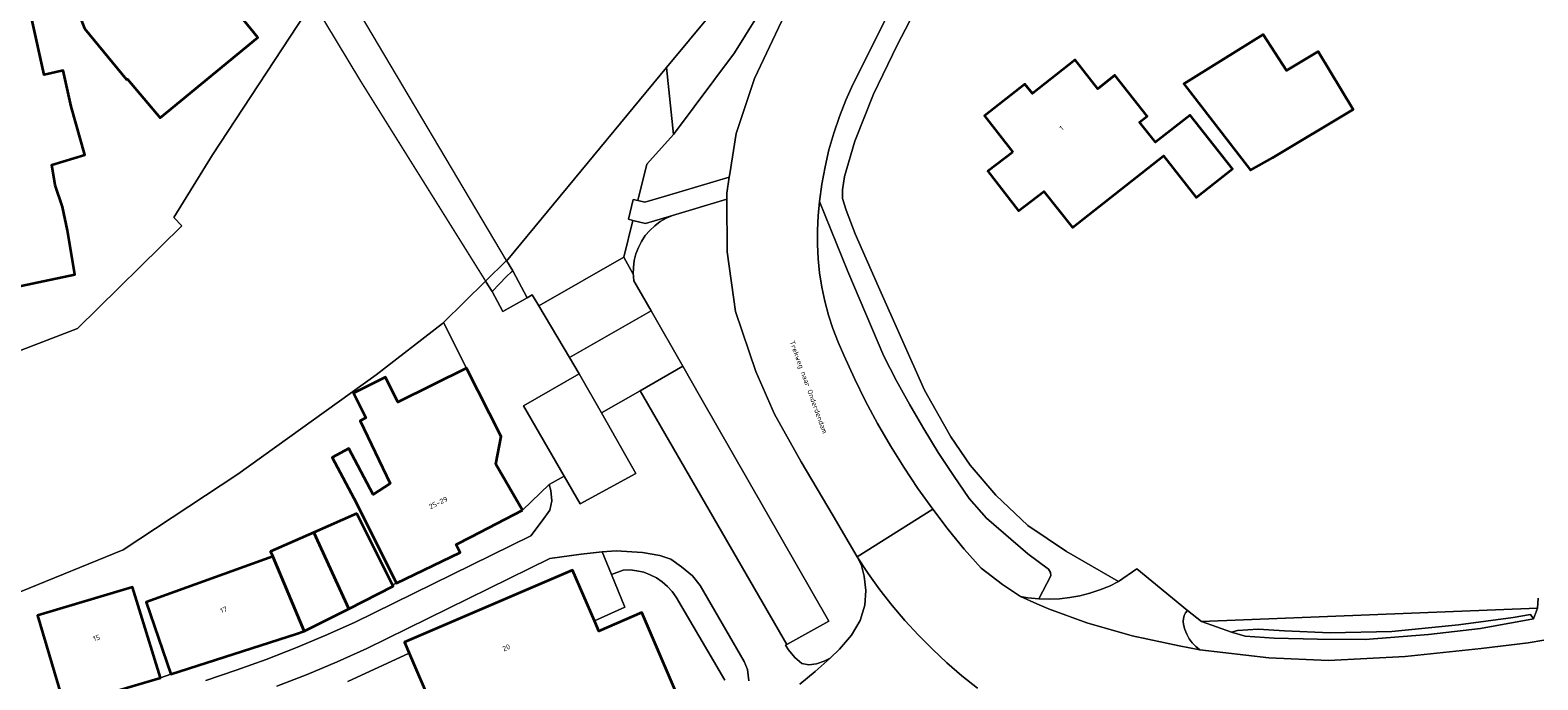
# Model space of a CAD drawing. Header units: metres. Extents: x 229229 to 231729, y 593167 to 595667.
# Tile 80 of 256: x 230269 to 230402, y 594487 to 594545. Entities that reach past the tile are written whole.
import ezdxf
from ezdxf.enums import TextEntityAlignment as Align

# ---------------------------------------------------------------- set-up
doc = ezdxf.new("R2010")
doc.units = ezdxf.units.M
for name, color, linetype, lineweight in [('B-WE-GR-GROENVOORZIENING-GV', 80, 'Continuous', 18), ('B-WE-KW-KUNSTWERK_DEK-GV', 170, 'Continuous', 18), ('B-WE-OG-BEBOUWING-GV', 7, 'Continuous', 35), ('B-WE-OG-BEBOUWING-T18', 10, 'Continuous', 18), ('B-WE-OG-TERREIN_ERF-GV', 7, 'Continuous', 18), ('B-WE-OG-TOPOGRAFIE-T18', 10, 'Continuous', 18), ('B-WE-OG-WATER-GV', 130, 'Continuous', 18), ('B-WE-OG-WATER_GREPPEL-GV', 160, 'Continuous', 18), ('B-WE-OG-WATER_SLOOT-GV', 120, 'Continuous', 18), ('B-WE-VH-VERHARDING_GESLOTEN-GV', 252, 'Continuous', 18), ('B-WE-VH-VERHARDING_OPEN-GV', 252, 'Continuous', 18)]:
    doc.layers.add(name, color=color, linetype=linetype, lineweight=lineweight)
doc.styles.add('NLCS-ISO-M250-T18', font='NLCS-ISO.ttf', dxfattribs={"height": 0.45})

msp = doc.modelspace()

# ---------------------------------------------------------------- linework, layer by layer
at = {"layer": 'B-WE-GR-GROENVOORZIENING-GV'}
for points in [[(230330.861, 594532.138), (230331.416, 594535.707), (230333.067, 594540.578), (230335.43, 594545.635), (230338.266, 594550.63), (230340.176, 594553.835), (230338.678, 594554.834), (230334.837, 594549.075), (230334.205, 594547.576), (230331.286, 594542.844), (230325.891, 594535.638), (230323.522, 594533.004), (230322.729, 594529.781), (230323.353, 594529.628), (230325.25, 594530.191), (230330.815, 594531.842)], [(230334.813, 594510.864), (230333.16, 594514.623), (230331.365, 594519.941), (230330.621, 594525.22), (230330.599, 594529.885), (230325.797, 594528.46), (230325.239, 594528.216), (230324.713, 594527.91), (230324.225, 594527.547), (230323.781, 594527.129), (230323.389, 594526.664), (230323.051, 594526.158), (230322.774, 594525.616), (230322.56, 594525.046), (230322.413, 594524.455), (230322.334, 594523.852), (230322.324, 594523.243), (230322.33, 594523.126), (230322.339, 594523.009), (230322.35, 594522.892), (230322.364, 594522.775), (230322.38, 594522.659), (230323.897, 594520.011), (230326.71, 594515.1), (230328.309, 594512.308), (230339.634, 594492.529), (230335.902, 594490.461), (230335.785, 594490.395), (230336.076, 594489.988), (230336.616, 594489.29), (230337.249, 594488.783), (230337.861, 594488.665), (230338.552, 594488.744), (230339.22, 594488.962), (230339.762, 594489.241), (230340.58, 594490.051), (230341.64, 594491.268), (230342.421, 594492.579), (230342.827, 594493.929), (230342.921, 594495.246), (230342.772, 594496.512), (230342.511, 594497.438), (230342.141, 594498.202), (230340.023, 594501.847), (230337.178, 594506.645)], [(230341.317, 594523.496), (230338.82, 594529.69), (230338.688, 594528.427), (230338.621, 594527.159), (230338.621, 594525.89), (230338.687, 594524.622), (230338.819, 594523.359), (230339.017, 594522.105), (230339.28, 594520.862), (230339.608, 594519.636), (230339.999, 594518.428), (230340.452, 594517.242), (230340.967, 594516.081), (230341.897, 594514.027), (230342.894, 594512.005), (230343.955, 594510.016), (230345.081, 594508.062), (230346.27, 594506.146), (230347.52, 594504.27), (230348.831, 594502.435), (230350.2, 594500.644), (230351.627, 594498.898), (230353.11, 594497.2), (230355.009, 594495.756), (230356.608, 594494.706), (230356.928, 594494.648), (230357.25, 594494.597), (230357.572, 594494.555), (230357.896, 594494.52), (230358.22, 594494.494), (230359.298, 594496.519), (230359.258, 594496.832), (230359.07, 594497.116), (230357.258, 594498.495), (230353.603, 594501.647), (230352.058, 594503.387), (230350.666, 594505.407), (230349.326, 594507.461), (230348.039, 594509.549), (230346.806, 594511.669), (230345.627, 594513.82), (230344.503, 594516)]]:
    msp.add_lwpolyline(points, close=True, dxfattribs=at)
msp.add_lwpolyline([(230402.422, 594494.566), (230402.37, 594493.665), (230402.024, 594492.732), (230397.326, 594491.864), (230392.718, 594491.33), (230387.118, 594490.904), (230382.888, 594490.918), (230379.067, 594491.001), (230376.502, 594491.19), (230375.275, 594491.547), (230372.638, 594492.497), (230371.384, 594493.477), (230371.22, 594493.264), (230371.099, 594493.025), (230371.025, 594492.767), (230371.001, 594492.499), (230371.027, 594492.232), (230371.143, 594491.789), (230371.313, 594491.364), (230371.535, 594490.964), (230371.805, 594490.595), (230372.119, 594490.262), (230372.473, 594489.972), (230378.576, 594489.263), (230383.859, 594489.026), (230390.643, 594489.391), (230397.376, 594490.092), (230401.534, 594490.588), (230402.922, 594490.839)], dxfattribs=at)
at = {"layer": 'B-WE-KW-KUNSTWERK_DEK-GV'}
msp.add_lwpolyline([(230293.235, 594548.502), (230293.941, 594547.337), (230298.179, 594540.342), (230309.248, 594522.631), (230309.818, 594521.721), (230311.107, 594523.038), (230311.553, 594523.466), (230311.651, 594523.561), (230311.113, 594524.467), (230297.601, 594547.204), (230297.505, 594547.378), (230295.586, 594550.859), (230295.215, 594550.593), (230292.383, 594548.641)], close=True, dxfattribs=at)
at = {"layer": 'B-WE-OG-BEBOUWING-GV'}
for points in [[(230280.632, 594552.244), (230276.491, 594550.826), (230276.353, 594551.159), (230272.021, 594549.463), (230273.75, 594545.006), (230277.464, 594540.489), (230277.56, 594540.511), (230280.445, 594537.088), (230289.085, 594544.22), (230284.663, 594549.675), (230283.496, 594548.758), (230280.746, 594552.185), (230280.649, 594552.164)], [(230269.151, 594545.561), (230268.515, 594548.447), (230257.8, 594546.142), (230261.098, 594531.438), (230259.945, 594531.189), (230262.087, 594520.952), (230272.899, 594523.215), (230272.239, 594527.121), (230271.806, 594529.227), (230271.153, 594531.135), (230270.836, 594532.929), (230273.774, 594533.816), (230272.568, 594538.095), (230271.862, 594541.295), (230270.173, 594540.923)], [(230378.906, 594533.55), (230386.041, 594537.833), (230382.958, 594542.968), (230380.148, 594541.281), (230378.095, 594544.475), (230371.065, 594540.11), (230376.954, 594532.457)], [(230355.926, 594534.068), (230353.709, 594532.362), (230356.419, 594528.85), (230358.671, 594530.583), (230361.195, 594527.38), (230369.255, 594533.73), (230372.161, 594530.042), (230375.38, 594532.578), (230371.622, 594537.349), (230368.552, 594534.931), (230367.146, 594536.716), (230367.82, 594537.247), (230364.966, 594540.87), (230363.452, 594539.678), (230361.439, 594542.232), (230357.65, 594539.247), (230356.989, 594540.085), (230353.408, 594537.264)], [(230312.513, 594502.34), (230310.142, 594506.434), (230310.617, 594508.885), (230307.562, 594514.927), (230301.475, 594511.92), (230300.385, 594514.126), (230297.553, 594512.727), (230298.643, 594510.521), (230298.143, 594510.274), (230300.811, 594504.709), (230299.287, 594503.75), (230297.156, 594507.804), (230295.655, 594507.004), (230297.811, 594502.962), (230299.298, 594500), (230301.361, 594495.891), (230306.997, 594498.609), (230306.637, 594499.319), (230307.962, 594500)], [(230297.861, 594502.05), (230294.035, 594500.372), (230297.132, 594493.623), (230301.069, 594495.616), (230301.015, 594495.724)], [(230290.429, 594498.237), (230293.195, 594491.63), (230293.528, 594491.798), (230297.132, 594493.623), (230294.035, 594500.372), (230290.209, 594498.694)], [(230290.429, 594498.237), (230279.187, 594494.209), (230281.371, 594487.819), (230292.517, 594491.411), (230293.195, 594491.63)], [(230310.485, 594482.418), (230311.277, 594482.758), (230313.467, 594477.648), (230327.254, 594483.558), (230323.09, 594493.272), (230319.272, 594491.635), (230318.876, 594492.559), (230316.955, 594497.039), (230302.063, 594490.656), (230302.482, 594489.679), (230304.46, 594485.064), (230306.828, 594479.54), (230310.959, 594481.311)], [(230271.876, 594485.243), (230271.955, 594484.975), (230280.456, 594487.512), (230278.002, 594495.532), (230269.579, 594493.032)]]:
    msp.add_lwpolyline(points, close=True, dxfattribs=at)
at = {"layer": 'B-WE-OG-TERREIN_ERF-GV'}
for points in [[(230249.405, 594555.496), (230249.62, 594544.534), (230249.718, 594528.088), (230249.361, 594519.575), (230249.89, 594515.068), (230252.08, 594513.626), (230252.579, 594511.687), (230254.47, 594512.084), (230259.836, 594513.561), (230261.597, 594514.006), (230273.13, 594518.443), (230282.345, 594527.53), (230281.653, 594528.283), (230285.072, 594533.825), (230293.941, 594547.337)], [(230348.287, 594548.542), (230345.669, 594543.526), (230343.587, 594539.187), (230341.929, 594535.036), (230341.009, 594531.896), (230340.852, 594530.709), (230340.85, 594529.954), (230341.169, 594528.924), (230341.977, 594526.833), (230344.032, 594522.132), (230348.095, 594512.972), (230350.43, 594508.853), (230352.153, 594506.337), (230354.406, 594503.691), (230357.255, 594500.981), (230360.676, 594498.686), (230365.284, 594496.042), (230366.909, 594497.158), (230371.384, 594493.477), (230372.638, 594492.497), (230402.37, 594493.665), (230402.422, 594494.566)], [(230271.876, 594485.243), (230269.579, 594493.032), (230278.002, 594495.532), (230280.456, 594487.512), (230281.371, 594487.819), (230279.187, 594494.209), (230290.429, 594498.237), (230290.209, 594498.694), (230294.035, 594500.372), (230297.861, 594502.05), (230301.015, 594495.724), (230301.361, 594495.891), (230299.298, 594500), (230297.811, 594502.962), (230295.655, 594507.004), (230297.156, 594507.804), (230299.287, 594503.75), (230300.811, 594504.709), (230298.143, 594510.274), (230298.643, 594510.521), (230297.553, 594512.727), (230300.385, 594514.126), (230301.475, 594511.92), (230307.562, 594514.927), (230305.521, 594518.961), (230305.438, 594518.879), (230299.548, 594514.336), (230287.324, 594505.551), (230277.179, 594498.831), (230268.037, 594495.123)], [(230330.43, 594487.291), (230326.13, 594494.639), (230325.775, 594495.144), (230325.361, 594495.603), (230324.894, 594496.008), (230324.382, 594496.353), (230323.831, 594496.634), (230323.251, 594496.846), (230322.649, 594496.986), (230322.035, 594497.052), (230321.417, 594497.043), (230320.39, 594496.655), (230321.57, 594493.767), (230318.876, 594492.559), (230319.272, 594491.635), (230323.09, 594493.272), (230327.254, 594483.558)], [(230304.46, 594485.064), (230302.482, 594489.679), (230297.055, 594487.163)]]:
    msp.add_lwpolyline(points, dxfattribs=at)
for points in [[(230276.353, 594551.159), (230276.491, 594550.826), (230280.632, 594552.244), (230280.649, 594552.164), (230280.746, 594552.185), (230283.496, 594548.758), (230284.663, 594549.675), (230289.085, 594544.22), (230280.445, 594537.088), (230277.56, 594540.511), (230277.464, 594540.489), (230273.75, 594545.006), (230272.021, 594549.463)], [(230268.515, 594548.447), (230269.151, 594545.561), (230270.173, 594540.923), (230271.862, 594541.295), (230272.568, 594538.095), (230273.774, 594533.816), (230270.836, 594532.929), (230271.153, 594531.135), (230271.806, 594529.227), (230272.239, 594527.121), (230272.899, 594523.215), (230262.087, 594520.952), (230259.945, 594531.189), (230261.098, 594531.438), (230257.8, 594546.142)], [(230378.906, 594533.55), (230376.954, 594532.457), (230371.065, 594540.11), (230378.095, 594544.475), (230380.148, 594541.281), (230382.958, 594542.968), (230386.041, 594537.833)], [(230375.38, 594532.578), (230372.161, 594530.042), (230369.255, 594533.73), (230361.195, 594527.38), (230358.671, 594530.583), (230356.419, 594528.85), (230353.709, 594532.362), (230355.926, 594534.068), (230353.408, 594537.264), (230356.989, 594540.085), (230357.65, 594539.247), (230361.439, 594542.232), (230363.452, 594539.678), (230364.966, 594540.87), (230367.82, 594537.247), (230367.146, 594536.716), (230368.552, 594534.931), (230371.622, 594537.349)]]:
    msp.add_lwpolyline(points, close=True, dxfattribs=at)
at = {"layer": 'B-WE-OG-WATER-GV'}
for points in [[(230268.037, 594495.123), (230277.179, 594498.831), (230287.324, 594505.551), (230299.548, 594514.336), (230305.438, 594518.879), (230305.521, 594518.961), (230309.248, 594522.631), (230311.113, 594524.467), (230311.203, 594524.556), (230325.252, 594541.545), (230331.507, 594549.109)], [(230293.941, 594547.337), (230285.072, 594533.825), (230281.653, 594528.283), (230282.345, 594527.53), (230273.13, 594518.443), (230261.597, 594514.006)]]:
    msp.add_lwpolyline(points, dxfattribs=at)
at = {"layer": 'B-WE-OG-WATER_GREPPEL-GV'}
msp.add_lwpolyline([(230375.275, 594491.547), (230376.502, 594491.19), (230379.067, 594491.001), (230382.888, 594490.918), (230387.118, 594490.904), (230392.718, 594491.33), (230397.326, 594491.864), (230402.024, 594492.732), (230401.757, 594493.1), (230400.216, 594492.834), (230395.378, 594492.201), (230389.474, 594491.604), (230384.013, 594491.483), (230379.97, 594491.651), (230377.654, 594491.818), (230375.803, 594491.699)], close=True, dxfattribs=at)
at = {"layer": 'B-WE-OG-WATER_SLOOT-GV'}
msp.add_lwpolyline([(230375.275, 594491.547), (230375.803, 594491.699), (230377.654, 594491.818), (230379.97, 594491.651), (230384.013, 594491.483), (230389.474, 594491.604), (230395.378, 594492.201), (230400.216, 594492.834), (230401.757, 594493.1), (230402.024, 594492.732), (230402.37, 594493.665), (230372.638, 594492.497)], close=True, dxfattribs=at)
at = {"layer": 'B-WE-VH-VERHARDING_GESLOTEN-GV'}
for points in [[(230337.44, 594556.859), (230331.507, 594549.109), (230325.252, 594541.545), (230325.891, 594535.638), (230331.286, 594542.844), (230334.205, 594547.576), (230334.837, 594549.075), (230338.678, 594554.834), (230339.749, 594556.441), (230338.168, 594557.571), (230338.082, 594557.444), (230337.949, 594557.524)], [(230293.941, 594547.337), (230298.179, 594540.342), (230309.248, 594522.631), (230311.113, 594524.467), (230297.601, 594547.204), (230297.505, 594547.378), (230295.586, 594550.859), (230295.215, 594550.593), (230292.383, 594548.641), (230293.235, 594548.502)]]:
    msp.add_lwpolyline(points, close=True, dxfattribs=at)
for points in [[(230335.43, 594545.635), (230333.067, 594540.578), (230331.416, 594535.707), (230330.861, 594532.138), (230330.815, 594531.842), (230330.597, 594530.438), (230330.599, 594529.899), (230330.599, 594529.885), (230330.621, 594525.22), (230331.365, 594519.941), (230333.16, 594514.623), (230334.813, 594510.864), (230337.178, 594506.645), (230340.023, 594501.847), (230342.141, 594498.202), (230348.831, 594502.435), (230347.52, 594504.27), (230346.27, 594506.146), (230345.081, 594508.062), (230343.955, 594510.016), (230342.894, 594512.005), (230341.897, 594514.027), (230340.967, 594516.081), (230340.452, 594517.242), (230339.999, 594518.428), (230339.608, 594519.636), (230339.28, 594520.862), (230339.017, 594522.105), (230338.819, 594523.359), (230338.687, 594524.622), (230338.621, 594525.89), (230338.621, 594527.159), (230338.688, 594528.427), (230338.82, 594529.69), (230339.02, 594531.225), (230339.295, 594532.749), (230339.645, 594534.257), (230340.069, 594535.746), (230340.566, 594537.213), (230341.134, 594538.653), (230341.772, 594540.064), (230347.631, 594551.814)], [(230402.922, 594490.839), (230401.534, 594490.588), (230397.376, 594490.092), (230390.643, 594489.391), (230383.859, 594489.026), (230378.576, 594489.263), (230372.473, 594489.972), (230370.658, 594490.319), (230366.486, 594491.219), (230362.485, 594492.365), (230359.079, 594493.6), (230358.032, 594494.068), (230356.608, 594494.706), (230355.009, 594495.756), (230353.11, 594497.2), (230351.627, 594498.898), (230350.2, 594500.644), (230348.831, 594502.435), (230342.141, 594498.202), (230343.115, 594496.735), (230344.146, 594495.306), (230345.231, 594493.919), (230346.37, 594492.575), (230347.56, 594491.276), (230348.799, 594490.025), (230350.086, 594488.822), (230351.419, 594487.671), (230352.795, 594486.572)], [(230352.795, 594486.572), (230351.419, 594487.671), (230350.086, 594488.822), (230348.799, 594490.025), (230347.56, 594491.276), (230346.37, 594492.575), (230345.231, 594493.919), (230344.146, 594495.306), (230343.115, 594496.735), (230342.141, 594498.202), (230342.511, 594497.438), (230342.772, 594496.512), (230342.921, 594495.246), (230342.827, 594493.929), (230342.421, 594492.579), (230341.64, 594491.268), (230340.58, 594490.051), (230339.762, 594489.241), (230338.433, 594488.061), (230337.065, 594486.926)]]:
    msp.add_lwpolyline(points, dxfattribs=at)
at = {"layer": 'B-WE-VH-VERHARDING_OPEN-GV'}
for points in [[(230347.631, 594551.814), (230341.772, 594540.064), (230341.134, 594538.653), (230340.566, 594537.213), (230340.069, 594535.746), (230339.645, 594534.257), (230339.295, 594532.749), (230339.02, 594531.225), (230338.82, 594529.69), (230341.317, 594523.496), (230344.503, 594516), (230345.627, 594513.82), (230346.806, 594511.669), (230348.039, 594509.549), (230349.326, 594507.461), (230350.666, 594505.407), (230352.058, 594503.387), (230353.603, 594501.647), (230357.258, 594498.495), (230359.07, 594497.116), (230359.258, 594496.832), (230359.298, 594496.519), (230358.22, 594494.494), (230359.135, 594494.465), (230360.051, 594494.5), (230360.961, 594494.6), (230361.862, 594494.765), (230362.75, 594494.992), (230363.618, 594495.282), (230364.465, 594495.632), (230365.284, 594496.042), (230360.676, 594498.686), (230357.255, 594500.981), (230354.406, 594503.691), (230352.153, 594506.337), (230350.43, 594508.853), (230348.095, 594512.972), (230344.032, 594522.132), (230341.977, 594526.833), (230341.169, 594528.924), (230340.85, 594529.954), (230340.852, 594530.709), (230341.009, 594531.896), (230341.929, 594535.036), (230343.587, 594539.187), (230345.669, 594543.526), (230348.287, 594548.542)], [(230337.065, 594486.926), (230338.433, 594488.061), (230339.762, 594489.241), (230339.22, 594488.962), (230338.552, 594488.744), (230337.861, 594488.665), (230337.249, 594488.783), (230336.616, 594489.29), (230336.076, 594489.988), (230335.785, 594490.395), (230335.902, 594490.461), (230322.929, 594512.934), (230319.497, 594510.968), (230322.553, 594505.595), (230317.623, 594502.918), (230316.208, 594505.372), (230314.878, 594504.609), (230315.014, 594504.098), (230315.1, 594503.183), (230314.937, 594502.339), (230314.266, 594501.412), (230313.267, 594500.087), (230297.642, 594492.409), (230295.061, 594491.252), (230292.452, 594490.159), (230289.818, 594489.13), (230287.159, 594488.166), (230284.477, 594487.267)], [(230284.477, 594487.267), (230287.159, 594488.166), (230289.818, 594489.13), (230292.452, 594490.159), (230295.061, 594491.252), (230297.642, 594492.409), (230313.267, 594500.087), (230314.266, 594501.412), (230314.937, 594502.339), (230315.1, 594503.183), (230315.014, 594504.098), (230314.878, 594504.609), (230312.513, 594502.34), (230307.962, 594500), (230306.637, 594499.319), (230306.997, 594498.609), (230301.361, 594495.891), (230301.015, 594495.724), (230301.069, 594495.616), (230297.132, 594493.623), (230293.528, 594491.798), (230293.195, 594491.63), (230292.517, 594491.411), (230281.371, 594487.819), (230280.456, 594487.512), (230271.955, 594484.975)], [(230290.766, 594486.747), (230293.453, 594487.798), (230296.113, 594488.914), (230298.746, 594490.094), (230314.946, 594498.055), (230317.708, 594498.455), (230319.304, 594498.625), (230319.575, 594498.646), (230320.796, 594498.74), (230323.15, 594498.613), (230324.676, 594498.345), (230325.638, 594497.997), (230326.585, 594497.339), (230327.563, 594496.528), (230328.257, 594495.665), (230332.136, 594488.958), (230332.426, 594488.224), (230332.539, 594487.235)], [(230297.055, 594487.163), (230302.482, 594489.679), (230302.063, 594490.656), (230316.955, 594497.039), (230318.876, 594492.559), (230321.57, 594493.767), (230320.39, 594496.655), (230319.575, 594498.646), (230319.304, 594498.625), (230317.708, 594498.455), (230314.946, 594498.055), (230298.746, 594490.094), (230296.113, 594488.914), (230293.453, 594487.798), (230290.766, 594486.747)], [(230332.539, 594487.235), (230332.426, 594488.224), (230332.136, 594488.958), (230328.257, 594495.665), (230327.563, 594496.528), (230326.585, 594497.339), (230325.638, 594497.997), (230324.676, 594498.345), (230323.15, 594498.613), (230320.796, 594498.74), (230319.575, 594498.646), (230320.39, 594496.655), (230321.417, 594497.043), (230322.035, 594497.052), (230322.649, 594496.986), (230323.251, 594496.846), (230323.831, 594496.634), (230324.382, 594496.353), (230324.894, 594496.008), (230325.361, 594495.603), (230325.775, 594495.144), (230326.13, 594494.639), (230330.43, 594487.291)]]:
    msp.add_lwpolyline(points, dxfattribs=at)
for points in [[(230311.113, 594524.467), (230311.651, 594523.561), (230312.935, 594521.168), (230313.386, 594521.426), (230313.959, 594520.458), (230321.494, 594524.759), (230322.296, 594528.019), (230321.889, 594528.119), (230322.322, 594529.881), (230322.729, 594529.781), (230323.522, 594533.004), (230325.891, 594535.638), (230325.252, 594541.545), (230311.203, 594524.556)], [(230322.296, 594528.019), (230323.397, 594527.748), (230325.797, 594528.46), (230330.599, 594529.885), (230330.599, 594529.899), (230330.597, 594530.438), (230330.815, 594531.842), (230325.25, 594530.191), (230323.353, 594529.628), (230322.729, 594529.781), (230322.322, 594529.881), (230321.889, 594528.119)], [(230325.797, 594528.46), (230323.397, 594527.748), (230322.296, 594528.019), (230321.494, 594524.759), (230322.324, 594523.243), (230322.334, 594523.852), (230322.413, 594524.455), (230322.56, 594525.046), (230322.774, 594525.616), (230323.051, 594526.158), (230323.389, 594526.664), (230323.781, 594527.129), (230324.225, 594527.547), (230324.713, 594527.91), (230325.239, 594528.216)], [(230311.651, 594523.561), (230311.113, 594524.467), (230309.248, 594522.631), (230309.818, 594521.721), (230310.78, 594519.934), (230312.935, 594521.168)], [(230322.38, 594522.659), (230322.364, 594522.775), (230322.35, 594522.892), (230322.339, 594523.009), (230322.33, 594523.126), (230322.324, 594523.243), (230321.494, 594524.759), (230313.959, 594520.458), (230316.673, 594515.873), (230323.897, 594520.011)], [(230317.526, 594514.431), (230316.673, 594515.873), (230313.959, 594520.458), (230313.386, 594521.426), (230312.935, 594521.168), (230310.78, 594519.934), (230309.818, 594521.721), (230309.248, 594522.631), (230305.521, 594518.961), (230307.562, 594514.927), (230310.617, 594508.885), (230310.142, 594506.434), (230312.513, 594502.34), (230314.878, 594504.609), (230316.208, 594505.372), (230312.617, 594511.599)], [(230316.673, 594515.873), (230317.526, 594514.431), (230319.497, 594510.968), (230322.929, 594512.934), (230326.71, 594515.1), (230323.897, 594520.011)], [(230335.902, 594490.461), (230339.634, 594492.529), (230328.309, 594512.308), (230326.71, 594515.1), (230322.929, 594512.934)], [(230322.553, 594505.595), (230319.497, 594510.968), (230317.526, 594514.431), (230312.617, 594511.599), (230316.208, 594505.372), (230317.623, 594502.918)], [(230371.384, 594493.477), (230366.909, 594497.158), (230365.284, 594496.042), (230364.465, 594495.632), (230363.618, 594495.282), (230362.75, 594494.992), (230361.862, 594494.765), (230360.961, 594494.6), (230360.051, 594494.5), (230359.135, 594494.465), (230358.22, 594494.494), (230357.896, 594494.52), (230357.572, 594494.555), (230357.25, 594494.597), (230356.928, 594494.648), (230356.608, 594494.706), (230358.032, 594494.068), (230359.079, 594493.6), (230362.485, 594492.365), (230366.486, 594491.219), (230370.658, 594490.319), (230372.473, 594489.972), (230372.119, 594490.262), (230371.805, 594490.595), (230371.535, 594490.964), (230371.313, 594491.364), (230371.143, 594491.789), (230371.027, 594492.232), (230371.001, 594492.499), (230371.025, 594492.767), (230371.099, 594493.025), (230371.22, 594493.264)]]:
    msp.add_lwpolyline(points, close=True, dxfattribs=at)

# ---------------------------------------------------------------- texts
at = {"layer": 'B-WE-OG-BEBOUWING-T18', "style": 'NLCS-ISO-M250-T18'}
for s, rotation, p in [('1', 38.2, (230360.229, 594536.187)), ('25-29', 25.8, (230305.057, 594503.003)), ('17', 19.7, (230286.056, 594493.532)), ('15', 16.6, (230274.803, 594491.043)), ('20', 23.2, (230311.085, 594490.171))]:
    msp.add_text(s, height=0.45, rotation=rotation, dxfattribs=at).set_placement(p, align=Align.MIDDLE)
at = {"layer": 'B-WE-OG-TOPOGRAFIE-T18', "style": 'NLCS-ISO-M250-T18'}
msp.add_text('Trekweg naar Onderdendam', height=0.45, rotation=289.8, dxfattribs=at).set_placement((230337.777, 594513.233), align=Align.MIDDLE)

doc.saveas('drawing.dxf')
